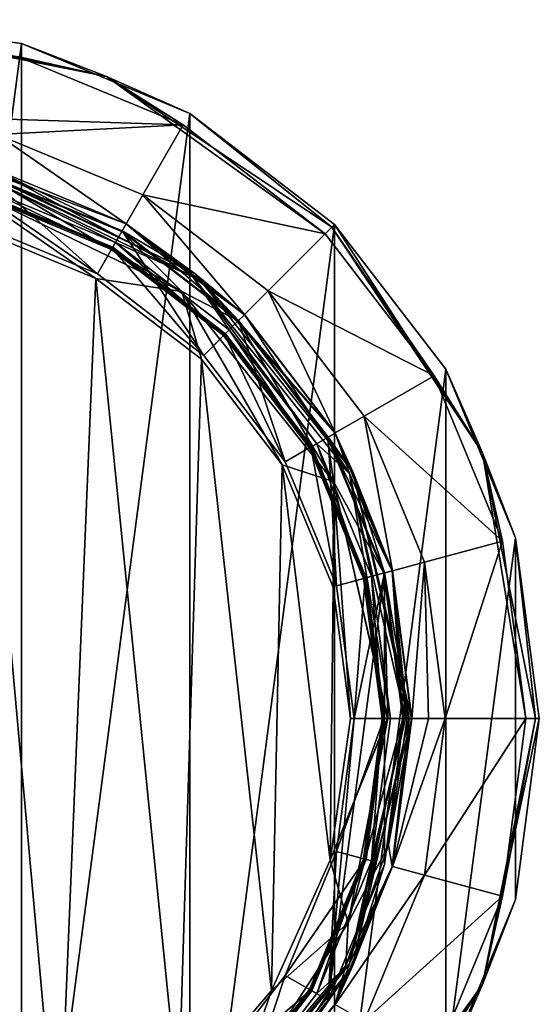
# Model space of a CAD drawing. Header units: metres. Extents: x -26 to 26, y -154 to 26.
# Tile 12 of 12: x 7 to 26, y -11 to 26. Entities that reach past the tile are written whole.
import ezdxf

# ---------------------------------------------------------------- set-up
doc = ezdxf.new("R2010")
doc.units = ezdxf.units.M
doc.layers.add('solid_509435_M3', color=7, linetype='CONTINUOUS')

msp = doc.modelspace()

# ---------------------------------------------------------------- linework, layer by layer
at = {"layer": 'solid_509435_M3'}
for points in [[(0, 26, -3), (6.729295, 25.114071, -3), (0, -26, -3)], [(6.729295, 25.114071, -0.5), (6.729295, 25.114071, -3), (0, 26, -3)], [(0, 26, -0.5), (6.729295, 25.114071, -0.5), (0, 26, -3)], [(9.893726, 23.885569, -0.146447), (6.729295, 25.114071, -0.5), (0, 26, -0.5)], [(0, 25.853554, -0.146447), (9.893726, 23.885569, -0.146447), (0, 26, -0.5)], [(0, 25.853554, -0.146447), (6.599887, 24.631107), (9.893726, 23.885569, -0.146447)], [(6.729295, 25.114071, -3), (6.729295, -25.114071, -3), (0, -26, -3)], [(6.729295, 25.114071, -3), (12.999999, 22.516661, -3), (6.729295, -25.114071, -3)], [(13, 22.516661, -0.5), (12.999999, 22.516661, -3), (6.729295, 25.114071, -3)], [(6.729295, 25.114071, -0.5), (13, 22.516661, -0.5), (6.729295, 25.114071, -3)], [(9.893726, 23.885569, -0.146447), (13, 22.516661, -0.5), (6.729295, 25.114071, -0.5)], [(12.750004, 22.083645), (6.599887, 24.631107), (-0.000001, 22.5)], [(9.893726, 23.885569, -0.146447), (6.599887, 24.631107), (12.750004, 22.083645)], [(9.893726, 23.885569, -0.146447), (12.750004, 22.083645), (18.031229, 18.031218)], [(9.893726, 23.885569, -0.146447), (18.031229, 18.031218), (18.281223, 18.281223, -0.146447)], [(9.893726, 23.885569, -0.146447), (18.281223, 18.281223, -0.146447), (13, 22.516661, -0.5)], [(12.750004, 22.083645), (-0.000001, 22.5), (5.823429, 21.733332)], [(12.999999, 22.516661, -3), (12.999999, -22.516661, -3), (6.729295, -25.114071, -3)], [(12.999999, 22.516661, -3), (18.384775, 18.384777, -3), (12.999999, -22.516661, -3)], [(18.384777, 18.384777, -0.5), (18.384775, 18.384777, -3), (12.999999, 22.516661, -3)], [(13, 22.516661, -0.5), (18.384777, 18.384777, -0.5), (12.999999, 22.516661, -3)], [(18.281223, 18.281223, -0.146447), (18.384777, 18.384777, -0.5), (13, 22.516661, -0.5)], [(12.750004, 22.083645), (5.823429, 21.733332), (11.250001, 19.485571)], [(18.031229, 18.031218), (12.750004, 22.083645), (11.250001, 19.485571)], [(5.823429, 21.733332), (5.501583, 20.532185, 152.206543), (10.628242, 18.408653, 152.206543)], [(11.250001, 19.485571), (5.823429, 21.733332), (10.628242, 18.408653, 152.206543)], [(4.677363, 20.492867, 152.76799), (13.10568, 16.434004, 152.76799), (5.501583, 20.532185, 152.206543)], [(4.7086, 20.629725, 155.788895), (5.499153, 20.523119, 156.002884), (10.623548, 18.400524, 156.002884)], [(13.193204, 16.543755, 155.788895), (4.7086, 20.629725, 155.788895), (10.623548, 18.400524, 156.002884)], [(13.193204, 16.543755, 155.788895), (5.421513, 20.233353, 155.699997), (4.7086, 20.629725, 155.788895)], [(5.499153, 20.523119, 156.002884), (5.414323, 20.206322, 190.204147), (10.459749, 18.116856, 190.163101)], [(10.623548, 18.400524, 156.002884), (5.499153, 20.523119, 156.002884), (10.459749, 18.116856, 190.163101)], [(13.10568, 16.434004, 152.76799), (10.628242, 18.408653, 152.206543), (5.501583, 20.532185, 152.206543)], [(12.693847, 15.890605, 191.522781), (5.414323, 20.206322, 190.204147), (4.530467, 19.815222, 191.609894)], [(4.677363, 20.492867, 152.76799), (5.294535, 19.75947, 153), (10.22826, 17.715855, 153)], [(4.677363, 20.492867, 152.76799), (10.22826, 17.715855, 153), (13.10568, 16.434004, 152.76799)], [(5.421513, 20.233353, 155.699997), (9.554056, 16.548111, 155.699997), (4.945543, 18.45702, 155.699997)], [(12.693847, 15.890605, 191.522781), (10.459749, 18.116856, 190.163101), (5.414323, 20.206322, 190.204147)], [(5.421513, 20.233353, 155.699997), (10.473559, 18.140726, 155.699997), (9.554056, 16.548111, 155.699997)], [(13.193204, 16.543755, 155.788895), (10.473559, 18.140726, 155.699997), (5.421513, 20.233353, 155.699997)], [(4.530467, 19.815222, 191.609894), (4.916912, 18.272423, 192.184891), (9.495629, 16.377882, 192.143646)], [(12.693847, 15.890605, 191.522781), (4.530467, 19.815222, 191.609894), (9.495629, 16.377882, 192.143646)], [(5.231108, 19.52276, 153.43251), (4.945543, 18.45702, 155.699997), (9.554056, 16.548111, 155.699997)], [(5.215203, 19.463406, 153), (10.075, 17.450413, 153), (5.294535, 19.75947, 153)], [(10.125, 17.537014, 153.100006), (5.215203, 19.463406, 153), (5.241086, 19.559998, 153.100006)], [(10.125, 17.537014, 153.100006), (10.075, 17.450413, 153), (5.215203, 19.463406, 153)], [(5.241086, 19.559998, 153.23999), (5.231108, 19.52276, 153.43251), (10.105724, 17.503628, 153.43251)], [(10.105724, 17.503628, 153.43251), (5.231108, 19.52276, 153.43251), (9.554056, 16.548111, 155.699997)], [(5.241086, 19.559998, 153.23999), (10.105724, 17.503628, 153.43251), (10.125, 17.537014, 153.23999)], [(10.125, 17.537014, 153.23999), (10.125, 17.537014, 153.100006), (5.241086, 19.559998, 153.100006)], [(5.241086, 19.559998, 153.23999), (10.125, 17.537014, 153.23999), (5.241086, 19.559998, 153.100006)], [(10.075, 17.450413, 153), (10.22826, 17.715855, 153), (5.294535, 19.75947, 153)], [(11.250001, 19.485571), (10.628242, 18.408653, 152.206543), (15.030603, 15.030602, 152.206543)], [(15.909903, 15.909903), (11.250001, 19.485571), (15.030603, 15.030602, 152.206543)], [(18.031229, 18.031218), (11.250001, 19.485571), (15.909903, 15.909903)], [(10.623548, 18.400524, 156.002884), (10.459749, 18.116856, 190.163101), (14.793213, 14.792233, 190.10701)], [(15.023966, 15.023966, 156.002884), (10.623548, 18.400524, 156.002884), (14.793213, 14.792233, 190.10701)], [(13.193204, 16.543755, 155.788895), (10.623548, 18.400524, 156.002884), (15.023966, 15.023966, 156.002884)], [(13.10568, 16.434004, 152.76799), (15.030603, 15.030602, 152.206543), (10.628242, 18.408653, 152.206543)], [(18.384775, 18.384777, -3), (18.384775, -18.384777, -3), (12.999999, -22.516661, -3)], [(18.281223, 18.281223, -0.146447), (23.885569, 9.893726, -0.146447), (18.384777, 18.384777, -0.5)], [(18.384775, 18.384777, -3), (22.516661, 13, -3), (18.384775, -18.384777, -3)], [(22.516661, 13, -0.5), (22.516661, 13, -3), (18.384775, 18.384777, -3)], [(18.384777, 18.384777, -0.5), (22.516661, 13, -0.5), (18.384775, 18.384777, -3)], [(23.885569, 9.893726, -0.146447), (22.516661, 13, -0.5), (18.384777, 18.384777, -0.5)], [(2.991743, -17.103622, 192.194412), (8.10818, -17.103622, 192.158905), (4.916912, 18.272423, 192.184891)], [(8.10818, -17.103622, 192.158905), (9.495629, 16.377882, 192.143646), (4.916912, 18.272423, 192.184891)], [(10.473559, 18.140726, 155.699997), (13.511477, 13.511477, 155.699997), (9.554056, 16.548111, 155.699997)], [(12.693847, 15.890605, 191.522781), (14.793213, 14.792233, 190.10701), (10.459749, 18.116856, 190.163101)], [(10.473559, 18.140726, 155.699997), (14.811847, 14.811839, 155.699997), (13.511477, 13.511477, 155.699997)], [(13.193204, 16.543755, 155.788895), (14.811847, 14.811839, 155.699997), (10.473559, 18.140726, 155.699997)], [(22.083652, 12.749991), (18.031229, 18.031218), (15.909903, 15.909903)], [(18.281223, 18.281223, -0.146447), (18.031229, 18.031218), (22.083652, 12.749991)], [(18.281223, 18.281223, -0.146447), (22.083652, 12.749991), (23.885569, 9.893726, -0.146447)], [(10.075, 17.450413, 153), (14.248201, 14.248201, 153), (10.22826, 17.715855, 153)], [(14.248201, 14.248201, 153), (14.464941, 14.464931, 153), (10.22826, 17.715855, 153)], [(13.10568, 16.434004, 152.76799), (10.22826, 17.715855, 153), (14.464941, 14.464931, 153)], [(10.105724, 17.503628, 153.43251), (9.554056, 16.548111, 155.699997), (13.511477, 13.511477, 155.699997)], [(14.318913, 14.318913, 153.100006), (10.075, 17.450413, 153), (10.125, 17.537014, 153.100006)], [(14.318913, 14.318913, 153.100006), (14.248201, 14.248201, 153), (10.075, 17.450413, 153)], [(10.125, 17.537014, 153.23999), (10.105724, 17.503628, 153.43251), (14.291653, 14.291653, 153.43251)], [(14.291653, 14.291653, 153.43251), (10.105724, 17.503628, 153.43251), (13.511477, 13.511477, 155.699997)], [(10.125, 17.537014, 153.23999), (14.291653, 14.291653, 153.43251), (14.318913, 14.318913, 153.23999)], [(14.318913, 14.318913, 153.23999), (14.318913, 14.318913, 153.100006), (10.125, 17.537014, 153.100006)], [(10.125, 17.537014, 153.23999), (14.318913, 14.318913, 153.23999), (10.125, 17.537014, 153.100006)], [(13.193204, 16.543755, 155.788895), (15.023966, 15.023966, 156.002884), (18.400524, 10.623548, 156.002884)], [(19.064732, 9.181091, 155.788895), (13.193204, 16.543755, 155.788895), (18.400524, 10.623548, 156.002884)], [(19.064732, 9.181091, 155.788895), (14.811847, 14.811839, 155.699997), (13.193204, 16.543755, 155.788895)], [(8.10818, -17.103622, 192.158905), (12.568659, -14.169868, 192.101257), (9.495629, 16.377882, 192.143646)], [(12.568659, -14.169868, 192.101257), (13.423848, 13.366853, 192.087372), (9.495629, 16.377882, 192.143646)], [(12.693847, 15.890605, 191.522781), (9.495629, 16.377882, 192.143646), (13.423848, 13.366853, 192.087372)], [(13.10568, 16.434004, 152.76799), (14.464941, 14.464931, 153), (17.71586, 10.228249, 153)], [(13.10568, 16.434004, 152.76799), (17.71586, 10.228249, 153), (18.938257, 9.120184, 152.76799)], [(13.10568, 16.434004, 152.76799), (18.938257, 9.120184, 152.76799), (15.030603, 15.030602, 152.206543)], [(18.342482, 8.819917, 191.414047), (14.793213, 14.792233, 190.10701), (12.693847, 15.890605, 191.522781)], [(12.693847, 15.890605, 191.522781), (13.423848, 13.366853, 192.087372), (16.434286, 9.447534, 192.031174)], [(18.342482, 8.819917, 191.414047), (12.693847, 15.890605, 191.522781), (16.434286, 9.447534, 192.031174)], [(15.909903, 15.909903), (15.030603, 15.030602, 152.206543), (18.408653, 10.628242, 152.206543)], [(19.485571, 11.25), (15.909903, 15.909903), (18.408653, 10.628242, 152.206543)], [(22.083652, 12.749991), (15.909903, 15.909903), (19.485571, 11.25)], [(18.400524, 10.623548, 156.002884), (15.023966, 15.023966, 156.002884), (14.793213, 14.792233, 190.10701)], [(18.938257, 9.120184, 152.76799), (18.408653, 10.628242, 152.206543), (15.030603, 15.030602, 152.206543)], [(14.811847, 14.811839, 155.699997), (16.548111, 9.554056, 155.699997), (13.511477, 13.511477, 155.699997)], [(18.400524, 10.623548, 156.002884), (14.793213, 14.792233, 190.10701), (18.118433, 10.459169, 190.050919)], [(18.342482, 8.819917, 191.414047), (18.118433, 10.459169, 190.050919), (14.793213, 14.792233, 190.10701)], [(14.811847, 14.811839, 155.699997), (18.140734, 10.473548, 155.699997), (16.548111, 9.554056, 155.699997)], [(19.064732, 9.181091, 155.788895), (18.140734, 10.473548, 155.699997), (14.811847, 14.811839, 155.699997)], [(14.291653, 14.291653, 153.43251), (13.511477, 13.511477, 155.699997), (16.548111, 9.554056, 155.699997)], [(14.248201, 14.248201, 153), (17.450413, 10.075, 153), (14.464941, 14.464931, 153)], [(17.537014, 10.125, 153.100006), (14.248201, 14.248201, 153), (14.318913, 14.318913, 153.100006)], [(14.318913, 14.318913, 153.23999), (14.291653, 14.291653, 153.43251), (17.503628, 10.105724, 153.43251)], [(17.503628, 10.105724, 153.43251), (14.291653, 14.291653, 153.43251), (16.548111, 9.554056, 155.699997)], [(14.318913, 14.318913, 153.23999), (17.503628, 10.105724, 153.43251), (17.537014, 10.125, 153.23999)], [(17.537014, 10.125, 153.23999), (17.537014, 10.125, 153.100006), (14.318913, 14.318913, 153.100006)], [(14.318913, 14.318913, 153.23999), (17.537014, 10.125, 153.23999), (14.318913, 14.318913, 153.100006)], [(17.450413, 10.075, 153), (17.71586, 10.228249, 153), (14.464941, 14.464931, 153)], [(17.537014, 10.125, 153.100006), (17.450413, 10.075, 153), (14.248201, 14.248201, 153)], [(12.568659, -14.169868, 192.101257), (16.029663, -10.115483, 192.039383), (13.423848, 13.366853, 192.087372)], [(16.029663, -10.115483, 192.039383), (16.434286, 9.447534, 192.031174), (13.423848, 13.366853, 192.087372)], [(22.516661, 13, -3), (22.516661, -13, -3), (18.384775, -18.384777, -3)], [(22.516661, 13, -3), (25.114071, 6.729295, -3), (22.516661, -13, -3)], [(25.114071, 6.729295, -0.5), (25.114071, 6.729295, -3), (22.516661, 13, -3)], [(22.516661, 13, -0.5), (25.114071, 6.729295, -0.5), (22.516661, 13, -3)], [(23.885569, 9.893726, -0.146447), (25.114071, 6.729295, -0.5), (22.516661, 13, -0.5)], [(24.631111, 6.599873), (22.083652, 12.749991), (19.485571, 11.25)], [(23.885569, 9.893726, -0.146447), (22.083652, 12.749991), (24.631111, 6.599873)], [(19.485571, 11.25), (18.408653, 10.628242, 152.206543), (20.532185, 5.501582, 152.206543)], [(21.733332, 5.823428), (19.485571, 11.25), (20.532185, 5.501582, 152.206543)], [(24.631111, 6.599873), (19.485571, 11.25), (21.733332, 5.823428)], [(20.523119, 5.499153, 156.002884), (18.400524, 10.623548, 156.002884), (18.118433, 10.459169, 190.050919)], [(19.064732, 9.181091, 155.788895), (18.400524, 10.623548, 156.002884), (20.523119, 5.499153, 156.002884)], [(18.938257, 9.120184, 152.76799), (20.532185, 5.501582, 152.206543), (18.408653, 10.628242, 152.206543)], [(18.140734, 10.473548, 155.699997), (18.45702, 4.945544, 155.699997), (16.548111, 9.554056, 155.699997)], [(20.523119, 5.499153, 156.002884), (18.118433, 10.459169, 190.050919), (20.208406, 5.413739, 190.009857)], [(18.342482, 8.819917, 191.414047), (20.208406, 5.413739, 190.009857), (18.118433, 10.459169, 190.050919)], [(18.140734, 10.473548, 155.699997), (20.233356, 5.4215, 155.699997), (18.45702, 4.945544, 155.699997)], [(19.064732, 9.181091, 155.788895), (20.233356, 5.4215, 155.699997), (18.140734, 10.473548, 155.699997)], [(17.503628, 10.105724, 153.43251), (16.548111, 9.554056, 155.699997), (18.45702, 4.945544, 155.699997)], [(17.450413, 10.075, 153), (19.463406, 5.215204, 153), (17.71586, 10.228249, 153)], [(19.559998, 5.241086, 153.100006), (17.450413, 10.075, 153), (17.537014, 10.125, 153.100006)], [(19.559998, 5.241086, 153.100006), (19.463406, 5.215204, 153), (17.450413, 10.075, 153)], [(17.537014, 10.125, 153.23999), (17.503628, 10.105724, 153.43251), (19.52276, 5.231108, 153.43251)], [(19.52276, 5.231108, 153.43251), (17.503628, 10.105724, 153.43251), (18.45702, 4.945544, 155.699997)], [(17.537014, 10.125, 153.23999), (19.52276, 5.231108, 153.43251), (19.559998, 5.241086, 153.23999)], [(19.559998, 5.241086, 153.23999), (19.559998, 5.241086, 153.100006), (17.537014, 10.125, 153.100006)], [(17.537014, 10.125, 153.23999), (19.559998, 5.241086, 153.23999), (17.537014, 10.125, 153.100006)], [(19.463406, 5.215204, 153), (19.759474, 5.294521, 153), (17.71586, 10.228249, 153)], [(18.938257, 9.120184, 152.76799), (17.71586, 10.228249, 153), (19.759474, 5.294521, 153)], [(23.885569, 9.893726, -0.146447), (24.631111, 6.599873), (25.5, 0)], [(23.885569, 9.893726, -0.146447), (25.5, 0), (25.853554, 0, -0.146447)], [(23.885569, 9.893726, -0.146447), (25.853554, 0, -0.146447), (25.114071, 6.729295, -0.5)], [(16.029663, -10.115483, 192.039383), (18.219494, -5.264457, 191.992508), (16.434286, 9.447534, 192.031174)], [(18.219494, -5.264457, 191.992508), (18.324419, 4.888786, 191.990112), (16.434286, 9.447534, 192.031174)], [(18.342482, 8.819917, 191.414047), (16.434286, 9.447534, 192.031174), (18.324419, 4.888786, 191.990112)], [(19.064732, 9.181091, 155.788895), (20.523119, 5.499153, 156.002884), (21.247095, 0, 156.002884)], [(21.160255, 0, 155.788895), (19.064732, 9.181091, 155.788895), (21.247095, 0, 156.002884)], [(21.160255, 0, 155.788895), (20.233356, 5.4215, 155.699997), (19.064732, 9.181091, 155.788895)], [(18.342482, 8.819917, 191.414047), (18.324419, 4.888786, 191.990112), (18.968658, 0, 191.975082)], [(20.359034, 0, 191.365875), (20.208406, 5.413739, 190.009857), (18.342482, 8.819917, 191.414047)], [(20.345404, 0, 191.379837), (18.342482, 8.819917, 191.414047), (18.968658, 0, 191.975082)], [(20.345404, 0, 191.379837), (20.359034, 0, 191.365875), (18.342482, 8.819917, 191.414047)], [(18.938257, 9.120184, 152.76799), (19.759474, 5.294521, 153), (20.456509, 0, 153)], [(18.938257, 9.120184, 152.76799), (20.456509, 0, 153), (21.019878, 0, 152.76799)], [(18.938257, 9.120184, 152.76799), (21.019878, 0, 152.76799), (20.532185, 5.501582, 152.206543)], [(24.631111, 6.599873), (21.733332, 5.823428), (22.5, 0)], [(25.5, 0), (24.631111, 6.599873), (22.5, 0)], [(25.114071, 6.729295, -3), (25.114071, -6.729295, -3), (22.516661, -13, -3)], [(25.114071, 6.729295, -3), (26, 0, -3), (25.114071, -6.729295, -3)], [(26, 0, -0.5), (26, 0, -3), (25.114071, 6.729295, -3)], [(25.114071, 6.729295, -0.5), (26, 0, -0.5), (25.114071, 6.729295, -3)], [(25.853554, 0, -0.146447), (26, 0, -0.5), (25.114071, 6.729295, -0.5)], [(20.523119, 5.499153, 156.002884), (20.208406, 5.413739, 190.009857), (20.921146, 0, 189.994827)], [(20.523119, 5.499153, 156.002884), (21.08412, 0, 172.998856), (21.247095, 0, 156.002884)], [(20.523119, 5.499153, 156.002884), (20.921146, 0, 189.994827), (21.08412, 0, 172.998856)], [(21.733332, 5.823428), (20.532185, 5.501582, 152.206543), (21.256483, 0, 152.206543)], [(21.019878, 0, 152.76799), (21.256483, 0, 152.206543), (20.532185, 5.501582, 152.206543)], [(21.733332, 5.823428), (21.256483, 0, 152.206543), (21.878241, 0, 76.103271)], [(21.733332, 5.823428), (21.878241, 0, 76.103271), (22.5, 0)], [(20.233356, 5.4215, 155.699997), (18.140734, -10.473548, 155.699997), (19.108114, 0, 155.699997)], [(20.233356, 5.4215, 155.699997), (20.233356, -5.4215, 155.699997), (18.140734, -10.473548, 155.699997)], [(20.233356, 5.4215, 155.699997), (19.108114, 0, 155.699997), (18.45702, 4.945544, 155.699997)], [(19.52276, 5.231108, 153.43251), (18.45702, 4.945544, 155.699997), (19.108114, 0, 155.699997)], [(20.211449, 0, 153.43251), (19.52276, 5.231108, 153.43251), (19.108114, 0, 155.699997)], [(19.463406, 5.215204, 153), (20.15, 0, 153), (19.759474, 5.294521, 153)], [(20.25, 0, 153.100006), (19.463406, 5.215204, 153), (19.559998, 5.241086, 153.100006)], [(20.25, 0, 153.100006), (20.15, 0, 153), (19.463406, 5.215204, 153)], [(19.559998, 5.241086, 153.23999), (19.52276, 5.231108, 153.43251), (20.211449, 0, 153.43251)], [(19.559998, 5.241086, 153.23999), (20.211449, 0, 153.43251), (20.25, 0, 153.23999)], [(20.25, 0, 153.23999), (20.25, 0, 153.100006), (19.559998, 5.241086, 153.100006)], [(19.559998, 5.241086, 153.23999), (20.25, 0, 153.23999), (19.559998, 5.241086, 153.100006)], [(20.15, 0, 153), (20.456509, 0, 153), (19.759474, 5.294521, 153)], [(20.359034, 0, 191.365875), (20.921146, 0, 189.994827), (20.208406, 5.413739, 190.009857)], [(20.233356, 5.4215, 155.699997), (20.947109, 0, 155.699997), (20.233356, -5.4215, 155.699997)], [(21.160255, 0, 155.788895), (20.947109, 0, 155.699997), (20.233356, 5.4215, 155.699997)], [(18.219494, -5.264457, 191.992508), (18.968658, 0, 191.975082), (18.324419, 4.888786, 191.990112)], [(20.345404, 0, 191.379837), (18.968658, 0, 191.975082), (18.219494, -5.264457, 191.992508)], [(20.345404, 0, 191.379837), (18.219494, -5.264457, 191.992508), (20.359034, 0, 191.365875)], [(18.884403, -7.594057, 191.401917), (20.359034, 0, 191.365875), (18.219494, -5.264457, 191.992508)], [(20.211449, 0, 153.43251), (19.108114, 0, 155.699997), (18.45702, -4.945544, 155.699997)], [(19.52276, -5.231108, 153.43251), (20.211449, 0, 153.43251), (18.45702, -4.945544, 155.699997)], [(18.884403, -7.594057, 191.401917), (20.383556, -4.711725, 190.00621), (20.921146, 0, 189.994827)], [(18.884403, -7.594057, 191.401917), (20.921146, 0, 189.994827), (20.359034, 0, 191.365875)], [(18.938257, -9.120184, 152.76799), (20.532185, -5.501582, 152.206543), (21.256483, 0, 152.206543)], [(18.938257, -9.120184, 152.76799), (21.256483, 0, 152.206543), (21.019878, 0, 152.76799)], [(19.064732, -9.181091, 155.788895), (21.160255, 0, 155.788895), (20.523119, -5.499153, 156.002884)], [(19.064732, -9.181091, 155.788895), (20.233356, -5.4215, 155.699997), (20.947109, 0, 155.699997)], [(19.064732, -9.181091, 155.788895), (20.947109, 0, 155.699997), (21.160255, 0, 155.788895)], [(20.15, 0, 153), (19.463406, -5.215204, 153), (19.759474, -5.294521, 153)], [(19.559998, -5.241086, 153.100006), (19.463406, -5.215204, 153), (20.15, 0, 153)], [(20.25, 0, 153.23999), (20.211449, 0, 153.43251), (19.52276, -5.231108, 153.43251)], [(20.25, 0, 153.23999), (19.52276, -5.231108, 153.43251), (19.559998, -5.241086, 153.23999)], [(19.559998, -5.241086, 153.100006), (20.15, 0, 153), (20.25, 0, 153.100006)], [(19.559998, -5.241086, 153.23999), (19.559998, -5.241086, 153.100006), (20.25, 0, 153.100006)], [(20.25, 0, 153.23999), (19.559998, -5.241086, 153.23999), (20.25, 0, 153.100006)], [(20.15, 0, 153), (19.759474, -5.294521, 153), (20.456509, 0, 153)], [(21.019878, 0, 152.76799), (20.456509, 0, 153), (19.759474, -5.294521, 153)], [(20.383556, -4.711725, 190.00621), (21.247095, 0, 156.002884), (21.08412, 0, 172.998856)], [(20.523119, -5.499153, 156.002884), (21.247095, 0, 156.002884), (20.383556, -4.711725, 190.00621)], [(20.383556, -4.711725, 190.00621), (21.08412, 0, 172.998856), (20.921146, 0, 189.994827)], [(21.160255, 0, 155.788895), (21.247095, 0, 156.002884), (20.523119, -5.499153, 156.002884)], [(21.878241, 0, 76.103271), (21.256483, 0, 152.206543), (20.532185, -5.501582, 152.206543)], [(22.5, 0), (21.878241, 0, 76.103271), (20.532185, -5.501582, 152.206543)], [(21.733332, -5.823428), (22.5, 0), (20.532185, -5.501582, 152.206543)], [(25.5, 0), (22.5, 0), (21.733332, -5.823428)], [(24.631111, -6.599873), (25.5, 0), (21.733332, -5.823428)], [(25.853554, 0, -0.146447), (24.631111, -6.599873), (23.885569, -9.893726, -0.146447)], [(23.885569, -9.893726, -0.146447), (25.114071, -6.729295, -0.5), (26, 0, -0.5)], [(25.853554, 0, -0.146447), (23.885569, -9.893726, -0.146447), (26, 0, -0.5)], [(25.853554, 0, -0.146447), (25.5, 0), (24.631111, -6.599873)], [(25.114071, -6.729295, -0.5), (25.114071, -6.729295, -3), (26, 0, -3)], [(25.114071, -6.729295, -0.5), (26, 0, -3), (26, 0, -0.5)], [(18.140734, -10.473548, 155.699997), (18.45702, -4.945544, 155.699997), (19.108114, 0, 155.699997)], [(18.938257, -9.120184, 152.76799), (21.019878, 0, 152.76799), (19.759474, -5.294521, 153)], [(20.523119, -5.499153, 156.002884), (20.383556, -4.711725, 190.00621), (18.797955, -9.182258, 190.038055)], [(18.884403, -7.594057, 191.401917), (18.797955, -9.182258, 190.038055), (20.383556, -4.711725, 190.00621)], [(19.52276, -5.231108, 153.43251), (18.45702, -4.945544, 155.699997), (16.548111, -9.554057, 155.699997)], [(18.140734, -10.473548, 155.699997), (16.548111, -9.554057, 155.699997), (18.45702, -4.945544, 155.699997)], [(18.884403, -7.594057, 191.401917), (18.219494, -5.264457, 191.992508), (16.029663, -10.115483, 192.039383)], [(17.503628, -10.105724, 153.43251), (19.52276, -5.231108, 153.43251), (16.548111, -9.554057, 155.699997)], [(19.463406, -5.215204, 153), (17.450411, -10.075001, 153), (17.71586, -10.228249, 153)], [(17.537014, -10.125, 153.100006), (17.450411, -10.075001, 153), (19.463406, -5.215204, 153)], [(19.559998, -5.241086, 153.23999), (19.52276, -5.231108, 153.43251), (17.503628, -10.105724, 153.43251)], [(19.559998, -5.241086, 153.23999), (17.503628, -10.105724, 153.43251), (17.537014, -10.125, 153.23999)], [(17.537014, -10.125, 153.100006), (19.463406, -5.215204, 153), (19.559998, -5.241086, 153.100006)], [(17.537014, -10.125, 153.23999), (17.537014, -10.125, 153.100006), (19.559998, -5.241086, 153.100006)], [(19.559998, -5.241086, 153.23999), (17.537014, -10.125, 153.23999), (19.559998, -5.241086, 153.100006)], [(19.463406, -5.215204, 153), (17.71586, -10.228249, 153), (19.759474, -5.294521, 153)], [(18.938257, -9.120184, 152.76799), (19.759474, -5.294521, 153), (17.71586, -10.228249, 153)], [(19.064732, -9.181091, 155.788895), (18.140734, -10.473548, 155.699997), (20.233356, -5.4215, 155.699997)], [(18.400524, -10.623548, 156.002884), (20.523119, -5.499153, 156.002884), (18.797955, -9.182258, 190.038055)], [(19.064732, -9.181091, 155.788895), (20.523119, -5.499153, 156.002884), (18.400524, -10.623548, 156.002884)], [(21.733332, -5.823428), (20.532185, -5.501582, 152.206543), (18.408653, -10.628242, 152.206543)], [(18.938257, -9.120184, 152.76799), (18.408653, -10.628242, 152.206543), (20.532185, -5.501582, 152.206543)], [(19.485573, -11.249999), (21.733332, -5.823428), (18.408653, -10.628242, 152.206543)], [(24.631111, -6.599873), (21.733332, -5.823428), (19.485573, -11.249999)], [(22.083652, -12.749991), (24.631111, -6.599873), (19.485573, -11.249999)], [(23.885569, -9.893726, -0.146447), (24.631111, -6.599873), (22.083652, -12.749991)], [(22.516661, -13, -0.5), (22.516661, -13, -3), (25.114071, -6.729295, -3)], [(25.114071, -6.729295, -0.5), (22.516661, -13, -0.5), (25.114071, -6.729295, -3)], [(23.885569, -9.893726, -0.146447), (22.516661, -13, -0.5), (25.114071, -6.729295, -0.5)], [(18.884403, -7.594057, 191.401917), (14.676318, -14.085656, 191.489838), (18.797955, -9.182258, 190.038055)], [(18.884403, -7.594057, 191.401917), (16.029663, -10.115483, 192.039383), (14.676318, -14.085656, 191.489838)], [(18.938257, -9.120184, 152.76799), (14.464941, -14.464931, 153), (13.10568, -16.434004, 152.76799)], [(18.938257, -9.120184, 152.76799), (13.10568, -16.434004, 152.76799), (18.408653, -10.628242, 152.206543)], [(18.938257, -9.120184, 152.76799), (17.71586, -10.228249, 153), (14.464941, -14.464931, 153)], [(13.193204, -16.543755, 155.788895), (19.064732, -9.181091, 155.788895), (15.023966, -15.023966, 156.002884)], [(13.193204, -16.543755, 155.788895), (18.140734, -10.473548, 155.699997), (19.064732, -9.181091, 155.788895)], [(14.676318, -14.085656, 191.489838), (16.245609, -13.181001, 190.083908), (18.797955, -9.182258, 190.038055)], [(19.064732, -9.181091, 155.788895), (18.400524, -10.623548, 156.002884), (15.023966, -15.023966, 156.002884)], [(18.400524, -10.623548, 156.002884), (18.797955, -9.182258, 190.038055), (16.245609, -13.181001, 190.083908)], [(17.503628, -10.105724, 153.43251), (16.548111, -9.554057, 155.699997), (13.511477, -13.511477, 155.699997)], [(14.811847, -14.811839, 155.699997), (13.511477, -13.511477, 155.699997), (16.548111, -9.554057, 155.699997)], [(18.140734, -10.473548, 155.699997), (14.811847, -14.811839, 155.699997), (16.548111, -9.554057, 155.699997)], [(14.676318, -14.085656, 191.489838), (16.029663, -10.115483, 192.039383), (12.568659, -14.169868, 192.101257)], [(14.291653, -14.291653, 153.43251), (17.503628, -10.105724, 153.43251), (13.511477, -13.511477, 155.699997)], [(17.450411, -10.075001, 153), (14.248201, -14.248202, 153), (14.464941, -14.464931, 153)], [(14.318913, -14.318913, 153.100006), (14.248201, -14.248202, 153), (17.450411, -10.075001, 153)], [(17.537014, -10.125, 153.23999), (17.503628, -10.105724, 153.43251), (14.291653, -14.291653, 153.43251)], [(17.537014, -10.125, 153.23999), (14.291653, -14.291653, 153.43251), (14.318913, -14.318913, 153.23999)], [(14.318913, -14.318913, 153.100006), (17.450411, -10.075001, 153), (17.537014, -10.125, 153.100006)], [(14.318913, -14.318913, 153.23999), (14.318913, -14.318913, 153.100006), (17.537014, -10.125, 153.100006)], [(17.537014, -10.125, 153.23999), (14.318913, -14.318913, 153.23999), (17.537014, -10.125, 153.100006)], [(17.450411, -10.075001, 153), (14.464941, -14.464931, 153), (17.71586, -10.228249, 153)], [(23.885569, -9.893726, -0.146447), (22.083652, -12.749991), (18.031229, -18.031218)], [(23.885569, -9.893726, -0.146447), (18.031229, -18.031218), (18.281223, -18.281223, -0.146447)], [(23.885569, -9.893726, -0.146447), (18.281223, -18.281223, -0.146447), (22.516661, -13, -0.5)], [(13.193204, -16.543755, 155.788895), (14.811847, -14.811839, 155.699997), (18.140734, -10.473548, 155.699997)], [(15.023966, -15.023966, 156.002884), (18.400524, -10.623548, 156.002884), (16.245609, -13.181001, 190.083908)]]:
    msp.add_3dface(points, dxfattribs=at)

doc.saveas('drawing.dxf')
